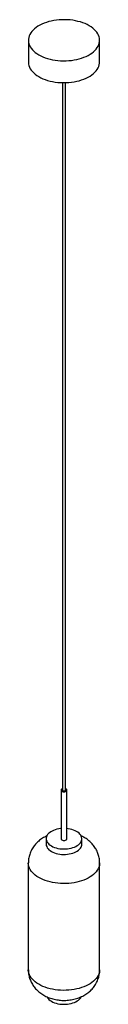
# Paper-space layout '_Isométrica' of a CAD drawing. Header units: inches. Extents: x -2.4 to 2.4, y -1 to 64.2.
import ezdxf

# ---------------------------------------------------------------- set-up
doc = ezdxf.new("R2010")
doc.units = ezdxf.units.IN
doc.header["$MEASUREMENT"] = 0

psp = doc.layouts.new('_Isométrica')

# ---------------------------------------------------------------- linework, layer by layer
at = {"color": 7, "linetype": 'Continuous', "lineweight": 25}
for p, q in [((-2.36, 62.847), (-2.36, 61.401)), ((2.36, 61.401), (2.36, 62.847)), ((-0.098, 60.04), (-0.098, 13.18)), ((0.098, 13.18), (0.098, 60.04)), ((-0.197, 13.18), (-0.197, 9.966)), ((0.197, 9.966), (0.197, 13.18)), ((-1.181, 9.966), (-1.181, 9.603)), ((1.181, 9.603), (1.181, 9.966)), ((-2.362, 8.358), (-2.362, 1.286)), ((2.362, 1.286), (2.362, 8.358))]:
    psp.add_line(p, q, dxfattribs=at)
at = {"color": 7, "linetype": 'Continuous', "lineweight": 25, "flags": 128}
for points in [[(-1.669, 61.883), (-1.536, 61.812), (-1.394, 61.747), (-1.245, 61.689), (-1.087, 61.637), (-0.924, 61.593), (-0.755, 61.556), (-0.582, 61.526), (-0.405, 61.504), (-0.226, 61.49), (-0.045, 61.484), (0.136, 61.486), (0.316, 61.496), (0.494, 61.514), (0.669, 61.54), (0.84, 61.573), (1.006, 61.614), (1.167, 61.662), (1.321, 61.717), (1.466, 61.779), (1.604, 61.847), (1.731, 61.921), (1.849, 62), (1.956, 62.084), (2.051, 62.173), (2.135, 62.266), (2.205, 62.362), (2.263, 62.46), (2.308, 62.562), (2.339, 62.664), (2.356, 62.768), (2.36, 62.873), (2.349, 62.977), (2.325, 63.08), (2.287, 63.182), (2.236, 63.282), (2.172, 63.38), (2.095, 63.474), (2.005, 63.565), (1.904, 63.652), (1.792, 63.733), (1.669, 63.81), (1.536, 63.881), (1.394, 63.946), (1.245, 64.004), (1.087, 64.056), (0.924, 64.1), (0.755, 64.137), (0.582, 64.167), (0.405, 64.189), (0.226, 64.203), (0.045, 64.209), (-0.136, 64.207), (-0.316, 64.197), (-0.494, 64.179), (-0.669, 64.153), (-0.84, 64.12), (-1.006, 64.079), (-1.167, 64.031), (-1.321, 63.976), (-1.466, 63.914), (-1.604, 63.846), (-1.731, 63.772), (-1.849, 63.693), (-1.956, 63.609), (-2.051, 63.52), (-2.135, 63.428), (-2.205, 63.332), (-2.263, 63.233), (-2.308, 63.132), (-2.339, 63.029), (-2.356, 62.925), (-2.36, 62.82), (-2.349, 62.716), (-2.325, 62.613), (-2.287, 62.511), (-2.236, 62.411), (-2.172, 62.313), (-2.095, 62.219), (-2.005, 62.128), (-1.904, 62.042), (-1.792, 61.96), (-1.669, 61.883)], [(-2.36, 61.401), (-2.36, 61.375), (-2.349, 61.271), (-2.325, 61.168), (-2.287, 61.066), (-2.236, 60.965), (-2.172, 60.868), (-2.095, 60.773), (-2.005, 60.683), (-1.904, 60.596), (-1.792, 60.515), (-1.669, 60.438)], [(-1.669, 60.438), (-1.536, 60.367), (-1.394, 60.302), (-1.245, 60.244), (-1.087, 60.192), (-0.924, 60.148), (-0.755, 60.111), (-0.582, 60.081), (-0.405, 60.059), (-0.226, 60.045), (-0.045, 60.039), (0.136, 60.041), (0.316, 60.051), (0.494, 60.069), (0.669, 60.095), (0.84, 60.128), (1.006, 60.169), (1.167, 60.217), (1.321, 60.272), (1.466, 60.334), (1.604, 60.402), (1.731, 60.476), (1.849, 60.555), (1.956, 60.639), (2.051, 60.728), (2.135, 60.82), (2.205, 60.916), (2.263, 61.015), (2.308, 61.116), (2.339, 61.219), (2.356, 61.323), (2.36, 61.401)], [(-0.098, 13.279), (-0.129, 13.266), (-0.165, 13.243), (-0.188, 13.215), (-0.197, 13.184), (-0.191, 13.153), (-0.172, 13.125), (-0.139, 13.1)], [(-0.139, 13.1), (-0.096, 13.081), (-0.047, 13.07), (0.007, 13.067), (0.06, 13.072), (0.108, 13.085), (0.148, 13.106), (0.178, 13.132), (0.194, 13.161), (0.196, 13.192), (0.183, 13.222), (0.157, 13.249), (0.119, 13.271), (0.098, 13.279)], [(-0.098, 13.18), (-0.091, 13.159), (-0.07, 13.14)], [(-0.07, 13.14), (-0.038, 13.128), (0, 13.124), (0.038, 13.128), (0.07, 13.14), (0.091, 13.159), (0.098, 13.18)], [(-0.197, 10.638), (-0.223, 10.635), (-0.347, 10.617), (-0.467, 10.592), (-0.581, 10.559), (-0.689, 10.519), (-0.789, 10.473), (-0.879, 10.421), (-0.959, 10.363), (-1.028, 10.301), (-1.085, 10.235), (-1.129, 10.166), (-1.16, 10.094), (-1.177, 10.021), (-1.181, 9.947), (-1.17, 9.874), (-1.146, 9.801), (-1.109, 9.731), (-1.058, 9.663), (-0.995, 9.598), (-0.921, 9.538), (-0.835, 9.484)], [(-0.835, 9.484), (-0.74, 9.434), (-0.636, 9.391), (-0.525, 9.355), (-0.407, 9.326), (-0.285, 9.304), (-0.159, 9.29), (-0.032, 9.284), (0.096, 9.286), (0.223, 9.296), (0.347, 9.314), (0.467, 9.339), (0.581, 9.372), (0.689, 9.412), (0.789, 9.458), (0.879, 9.51), (0.959, 9.568), (1.028, 9.63), (1.085, 9.696), (1.129, 9.766), (1.16, 9.837), (1.177, 9.91), (1.181, 9.984), (1.17, 10.058), (1.146, 10.13), (1.109, 10.201), (1.058, 10.269), (0.995, 10.333), (0.921, 10.393), (0.835, 10.448), (0.74, 10.497), (0.636, 10.54), (0.525, 10.576), (0.407, 10.606), (0.285, 10.627), (0.197, 10.638)], [(-0.139, 9.885), (-0.096, 9.867), (-0.047, 9.855), (0.007, 9.852), (0.06, 9.857), (0.108, 9.871), (0.148, 9.891), (0.178, 9.917), (0.194, 9.946), (0.197, 9.966)], [(-1.181, 9.603), (-1.181, 9.585), (-1.17, 9.511), (-1.146, 9.439), (-1.109, 9.368), (-1.058, 9.3), (-0.995, 9.236), (-0.921, 9.176), (-0.835, 9.121), (-0.74, 9.072), (-0.636, 9.029), (-0.525, 8.993), (-0.407, 8.963), (-0.285, 8.942), (-0.159, 8.928), (-0.032, 8.922), (0.096, 8.924), (0.223, 8.934), (0.347, 8.952), (0.467, 8.977), (0.581, 9.01), (0.689, 9.05), (0.789, 9.096), (0.879, 9.148), (0.959, 9.206), (1.028, 9.268), (1.085, 9.334), (1.129, 9.403), (1.16, 9.475), (1.177, 9.548), (1.181, 9.603)], [(2.362, 8.358), (2.358, 8.28), (2.341, 8.176), (2.31, 8.073), (2.265, 7.972), (2.207, 7.873), (2.137, 7.777), (2.053, 7.684), (1.958, 7.595), (1.851, 7.511), (1.733, 7.432), (1.605, 7.358), (1.468, 7.29), (1.322, 7.228), (1.168, 7.173), (1.007, 7.125), (0.841, 7.084), (0.669, 7.051), (0.494, 7.025), (0.316, 7.007), (0.136, 6.997), (-0.045, 6.995), (-0.226, 7.001), (-0.405, 7.015), (-0.582, 7.037), (-0.756, 7.066), (-0.925, 7.103), (-1.089, 7.148), (-1.246, 7.2), (-1.396, 7.258), (-1.538, 7.323), (-1.67, 7.394), (-1.793, 7.471), (-1.906, 7.553), (-2.007, 7.639), (-2.096, 7.73), (-2.174, 7.824), (-2.238, 7.922), (-2.289, 8.022), (-2.327, 8.124), (-2.351, 8.228), (-2.362, 8.332), (-2.362, 8.358)], [(2.362, 1.286), (2.358, 1.208), (2.341, 1.104), (2.31, 1.001), (2.265, 0.899), (2.207, 0.8), (2.137, 0.704), (2.053, 0.612), (1.958, 0.523), (1.851, 0.439), (1.733, 0.359), (1.605, 0.285), (1.468, 0.217), (1.322, 0.156), (1.168, 0.101), (1.007, 0.052), (0.841, 0.012), (0.669, -0.022), (0.494, -0.048), (0.316, -0.066), (0.136, -0.076), (-0.045, -0.078), (-0.226, -0.072), (-0.405, -0.058), (-0.582, -0.036), (-0.756, -0.006), (-0.925, 0.031), (-1.089, 0.076), (-1.246, 0.127), (-1.396, 0.186), (-1.538, 0.251), (-1.67, 0.322), (-1.793, 0.398), (-1.906, 0.48), (-2.007, 0.567), (-2.096, 0.658), (-2.174, 0.752), (-2.238, 0.85), (-2.289, 0.95), (-2.327, 1.052), (-2.351, 1.155), (-2.362, 1.26), (-2.362, 1.286)], [(-0.835, -0.804), (-0.74, -0.853), (-0.636, -0.896), (-0.525, -0.932), (-0.407, -0.961), (-0.285, -0.983), (-0.159, -0.997), (-0.032, -1.003), (0.096, -1.001), (0.223, -0.991), (0.347, -0.973), (0.467, -0.948), (0.581, -0.915), (0.689, -0.875), (0.789, -0.829), (0.879, -0.777), (0.959, -0.719), (1.028, -0.657), (1.085, -0.591), (1.129, -0.522), (1.136, -0.509)]]:
    psp.add_lwpolyline(points, dxfattribs=at)
at = {"color": 7, "linetype": 'Continuous', "lineweight": 25}
for centre, radius, start, end in [((-0.099, 9.975), 0.0981, 185.38279, 245.93735), ((-0.491, -0.152), 0.736, 209.00007, 242.16016)]:
    psp.add_arc(centre, radius, start, end, dxfattribs=at)
for points, knots in [([(-1.133, 10.152), (-1.185, 10.127), (-1.285, 10.08), (-1.425, 9.997), (-1.554, 9.909), (-1.675, 9.813), (-1.787, 9.71), (-1.89, 9.601), (-1.983, 9.486), (-2.07, 9.361), (-2.149, 9.225), (-2.218, 9.08), (-2.273, 8.931), (-2.315, 8.78), (-2.344, 8.628), (-2.36, 8.487), (-2.361, 8.397), (-2.361, 8.359)], [0, 0, 0, 0, 0.07488, 0.144117, 0.212322, 0.279476, 0.345644, 0.410934, 0.475469, 0.539371, 0.609919, 0.679632, 0.748395, 0.816298, 0.883434, 0.949895, 1, 1, 1, 1]), ([(2.361, 8.359), (2.361, 8.4), (2.36, 8.492), (2.343, 8.633), (2.315, 8.779), (2.276, 8.923), (2.225, 9.062), (2.163, 9.197), (2.091, 9.326), (2.01, 9.45), (1.919, 9.567), (1.818, 9.679), (1.709, 9.783), (1.591, 9.881), (1.469, 9.968), (1.348, 10.043), (1.237, 10.103), (1.165, 10.136), (1.133, 10.15)], [0, 0, 0, 0, 0.0539882, 0.1191095, 0.1838454, 0.2482896, 0.3125416, 0.3767093, 0.4409114, 0.5052801, 0.5699627, 0.6351222, 0.7009347, 0.7675817, 0.8352355, 0.8970228, 0.9536975, 1, 1, 1, 1]), ([(-2.361, 1.286), (-2.361, 1.274), (-2.363, 1.212), (-2.354, 1.099), (-2.334, 0.951), (-2.3, 0.805), (-2.256, 0.663), (-2.201, 0.526), (-2.135, 0.394), (-2.059, 0.267), (-1.973, 0.145), (-1.878, 0.03), (-1.775, -0.078), (-1.662, -0.18), (-1.54, -0.274), (-1.411, -0.362), (-1.273, -0.441), (-1.127, -0.512), (-0.974, -0.575), (-0.814, -0.628), (-0.649, -0.672), (-0.481, -0.705), (-0.309, -0.729), (-0.136, -0.742), (0.039, -0.745), (0.214, -0.737), (0.389, -0.719), (0.564, -0.69), (0.737, -0.65), (0.908, -0.598), (1.077, -0.535), (1.234, -0.461), (1.379, -0.381), (1.511, -0.295), (1.635, -0.202), (1.75, -0.102), (1.856, 0.005), (1.952, 0.118), (2.039, 0.237), (2.12, 0.366), (2.191, 0.504), (2.252, 0.651), (2.3, 0.802), (2.334, 0.954), (2.355, 1.106), (2.364, 1.218), (2.362, 1.277), (2.361, 1.286)], [0, 0, 0, 0, 0.005257, 0.027055, 0.048708, 0.070246, 0.091699, 0.113103, 0.134495, 0.155916, 0.177411, 0.199034, 0.220838, 0.242886, 0.265236, 0.287942, 0.311044, 0.334551, 0.358437, 0.382638, 0.407062, 0.431596, 0.456178, 0.480794, 0.505466, 0.530246, 0.555181, 0.58033, 0.605743, 0.631439, 0.657382, 0.683442, 0.70664, 0.729504, 0.752015, 0.774188, 0.796055, 0.817655, 0.839031, 0.860222, 0.883542, 0.906597, 0.929354, 0.951842, 0.974093, 0.996135, 1, 1, 1, 1])]:
    psp.add_open_spline(points, degree=3, knots=knots, dxfattribs=at)

doc.saveas('drawing.dxf')
